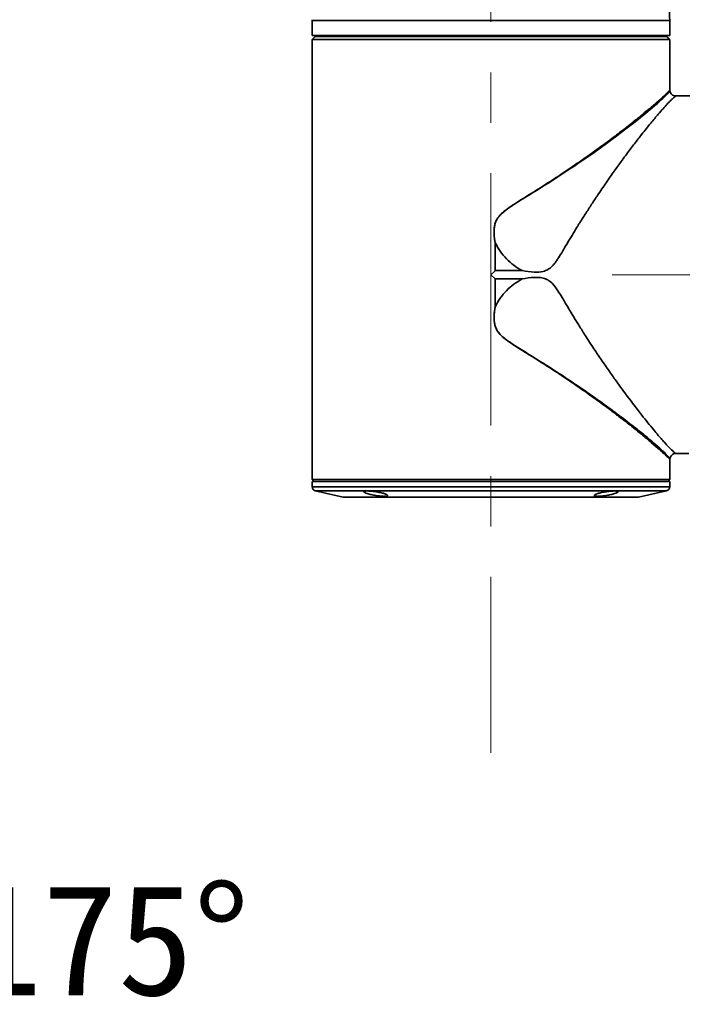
# Model space of a CAD drawing. Header units: millimetres. Extents: x -55 to 731, y 0 to 297.
# Tile 12 of 17: x 255 to 276, y 153 to 184. Entities that reach past the tile are written whole.
import ezdxf

# ---------------------------------------------------------------- set-up
doc = ezdxf.new("R2010")
doc.units = ezdxf.units.MM
doc.linetypes.add('CENTERX2', pattern=[20.32, 12.7, -2.54, 2.54, -2.54])
doc.layers.add('中心线层', color=6, linetype='CENTERX2', lineweight=25)
doc.layers.add('标注层', color=150, linetype='Continuous')
doc.styles.add('SLDTEXTSTYLE0', font='仿宋_GB2312')
doc.dimstyles.new('SLDDIMSTYLE1', dxfattribs={"dimtxt": 3.5, "dimasz": 4, "dimexe": 0, "dimexo": 0.0625, "dimgap": 0.875, "dimtad": 0, "dimtih": 1, "dimtoh": 1, "dimlfac": 8, "dimrnd": 1e-09, "dimzin": 12, "dimdsep": 46, "dimtxsty": 'SLDTEXTSTYLE0', "dimsah": 1, "dimcen": 0, "dimadec": 0, "dimazin": 3, "dimtfac": 1, "dimtdec": 3, "dimtofl": 0, "dimtmove": 0, "dimatfit": 3, "dimfxl": 0, "dimfrac": 2, "dimtolj": 1, "dimtzin": 12, "dimarcsym": 0})

# ---------------------------------------------------------------- blocks, each defined once
blk = doc.blocks.new('_D_3')
at = {"layer": '标注层'}
for p, q in [((359.978, 245.254), (374.01, 259.229)), ((374.01, 259.229), (387.027, 259.229))]:
    blk.add_line(p, q, dxfattribs=at)
blk.add_solid([(359.978, 245.254), (363.165, 247.723), (362.459, 248.431)], dxfattribs=at)
at = {"layer": '标注层', "char_height": 3.5, "attachment_point": 1, "style": 'SLDTEXTSTYLE0'}
for s, insert in [('%%c', (375.01, 263.74)), ('1244', (378.88, 263.74))]:
    blk.add_mtext(s, dxfattribs=dict(at, insert=insert))
blk = doc.blocks.new('SW_NOTE_22')
at = {"layer": '标注层', "color": 0, "insert": (0, 4.512), "char_height": 3.5, "attachment_point": 1, "style": 'SLDTEXTSTYLE0'}
blk.add_mtext('J6:±175°', dxfattribs=at)

msp = doc.modelspace()

# ---------------------------------------------------------------- linework, layer by layer
at = {"color": 7, "linetype": 'Continuous', "lineweight": 35}
for p, q in [((264.2624, 184.1412), (264.2661, 184.1662)), ((264.2624, 184.1412), (264.2624, 183.6662)), ((264.2661, 184.1662), (264.2646, 184.1662)), ((275.5109, 183.6662), (275.5109, 184.142)), ((264.2624, 183.6662), (275.5109, 183.6662)), ((264.286, 183.5648), (264.2624, 183.5412)), ((264.2624, 183.5412), (264.2624, 183.1412)), ((275.5095, 183.5412), (264.2624, 183.5412)), ((264.6359, 183.6662), (264.6359, 183.6409)), ((275.136, 183.6409), (275.136, 183.6662)), ((275.5095, 183.5412), (275.486, 183.5648)), ((275.5095, 183.1412), (275.5095, 183.5412)), ((264.261, 183.1412), (264.261, 169.7037)), ((264.261, 183.1412), (264.2624, 183.1412)), ((275.5109, 183.1412), (275.5095, 183.1412)), ((275.5109, 181.9443), (275.5109, 183.1412)), ((276.5485, 181.7662), (275.6997, 181.7662)), ((270.0145, 176.2698), (270.0145, 177.1491)), ((270.019, 177.1472), (270.0172, 176.2712)), ((269.8859, 176.1412), (270.0145, 176.2698)), ((270.0145, 176.0127), (269.8859, 176.1412)), ((270.0148, 176.2701), (270.0145, 176.2698)), ((270.0145, 176.0127), (270.0148, 176.0124)), ((270.0145, 175.1334), (270.0145, 176.0127)), ((270.8705, 176.2712), (270.0172, 176.2712)), ((270.0172, 176.0113), (270.8705, 176.0113)), ((270.0172, 176.0113), (270.0172, 175.1331)), ((270.0145, 175.1334), (270.0172, 175.1331)), ((275.0883, 170.7288), (274.9293, 170.8658)), ((275.6997, 170.5162), (276.111, 170.5162)), ((275.5109, 169.7037), (275.5109, 170.3382)), ((264.261, 169.7037), (264.3238, 169.6409)), ((264.261, 169.7037), (275.5109, 169.7037)), ((264.261, 169.6415), (264.261, 169.4662)), ((275.4481, 169.6409), (275.5109, 169.7037)), ((275.5109, 169.4662), (275.5109, 169.6415)), ((264.3585, 169.3443), (265.2414, 169.1457)), ((274.5305, 169.1457), (275.4134, 169.3443))]:
    msp.add_line(p, q, dxfattribs=at)
at = {"color": 8, "linetype": 'Continuous', "lineweight": 35}
for p, q in [((264.261, 169.4662), (275.5109, 169.4662)), ((264.3585, 169.3443), (275.4134, 169.3443)), ((265.2414, 169.1457), (266.6017, 169.1457)), ((266.6017, 169.1457), (274.5305, 169.1457))]:
    msp.add_line(p, q, dxfattribs=at)
at = {"color": 8, "linetype": 'Continuous', "lineweight": 35, "flags": 128}
msp.add_lwpolyline([(275.5117, 181.9275), (275.5064, 181.9191), (275.4775, 181.8817), (275.4288, 181.826), (275.3712, 181.7651), (275.3362, 181.7299), (275.2947, 181.6896), (275.2458, 181.6436), (275.1888, 181.5913), (275.1229, 181.5322), (275.0471, 181.4658), (274.9606, 181.3917), (274.7616, 181.2265), (274.4711, 180.9933), (274.368, 180.9123), (274.2551, 180.8243), (274.1316, 180.7293), (273.9971, 180.6269), (273.8509, 180.517), (273.6927, 180.3995), (273.5218, 180.2743), (273.1283, 179.9927), (272.6199, 179.6406), (272.4887, 179.5518), (272.3511, 179.4595), (272.2069, 179.3638), (272.0561, 179.2646), (271.8986, 179.1622), (271.7344, 179.0566), (271.5636, 178.948), (271.3385, 178.8069), (271.1722, 178.7038), (271.0659, 178.6385), (271.0356, 178.62), (271.0262, 178.6142), (271.0226, 178.612), (271.0214, 178.6112), (271.0209, 178.611), (271.0207, 178.6109), (271.0207, 178.6108), (271.0206, 178.6108), (271.0206, 178.6108), (271.0206, 178.6108), (271.0206, 178.6108), (271.0206, 178.6108), (271.0206, 178.6108), (270.8518, 178.5064), (270.7041, 178.4136), (270.578, 178.3323), (270.4735, 178.262), (270.3741, 178.1904), (270.2888, 178.123), (270.2178, 178.0595), (270.1069, 177.931), (270.0653, 177.8633), (270.0334, 177.7935), (270.0132, 177.7292), (269.9979, 177.6541), (269.9885, 177.5684), (269.986, 177.4725), (269.9924, 177.3553), (270.019, 177.1472)], dxfattribs=at)
at = {"color": 7, "linetype": 'Continuous', "lineweight": 35}
for centre, start, end in [((264.3859, 169.4662), 180, 257.31962), ((275.3859, 169.4662), 282.68038, 0), ((265.2688, 169.2676), 257.31962, 270), ((274.5031, 169.2676), 270, 282.68038)]:
    msp.add_arc(centre, 0.125, start, end, dxfattribs=at)
for points, knots in [([(275.5088, 184.1412), (275.5072, 184.4613), (275.504, 185.1173), (275.4577, 186.0702), (275.3819, 186.965), (275.2811, 187.7547), (275.1529, 188.4976), (274.9965, 189.1902), (274.8118, 189.8288), (274.6209, 190.3665), (274.4155, 190.8534), (274.202, 191.2825), (273.9865, 191.6536), (273.7891, 191.9543), (273.5957, 192.2191), (273.3918, 192.4704), (273.1757, 192.7101), (272.9341, 192.9515), (272.6435, 193.2105), (272.2749, 193.4967), (271.8085, 193.8036), (271.2291, 194.1171), (270.5662, 194.4025), (269.8211, 194.6545), (268.9942, 194.8706), (268.0356, 195.0559), (267.0245, 195.1917), (265.9699, 195.2874), (264.881, 195.3496), (263.6742, 195.3863), (262.8295, 195.3896), (262.3859, 195.3912)], [0, 0, 0, 0, 0.0468227, 0.0959779, 0.139551, 0.1781777, 0.2124249, 0.2498285, 0.2820009, 0.3096294, 0.3332649, 0.3592903, 0.3796982, 0.3960165, 0.4118942, 0.4276526, 0.4433447, 0.4590999, 0.4776057, 0.5002673, 0.5273203, 0.559191, 0.5965331, 0.6327815, 0.6741786, 0.7214863, 0.7755532, 0.8233728, 0.8763973, 0.9351101, 1, 1, 1, 1]), ([(264.2624, 184.1412), (264.2768, 184.1412), (264.3056, 184.1412), (264.4668, 184.1412), (264.7113, 184.1412), (265.0436, 184.1412), (265.456, 184.1412), (265.9422, 184.1412), (266.4939, 184.1412), (267.1021, 184.1412), (267.7565, 184.1412), (268.4463, 184.1412), (269.1601, 184.1412), (269.644, 184.1412), (269.8859, 184.1412)], [0, 0, 0, 0, 0.0833334, 0.1666668, 0.2500002, 0.3333335, 0.4166667, 0.5000001, 0.5833334, 0.6666668, 0.7500001, 0.8333336, 0.9166668, 1, 1, 1, 1]), ([(269.8859, 184.1412), (270.1314, 184.1412), (270.6223, 184.1412), (271.346, 184.1412), (272.0447, 184.1412), (272.7065, 184.1412), (273.32, 184.1412), (273.8748, 184.1412), (274.3613, 184.1412), (274.7712, 184.1412), (275.0979, 184.1412), (275.3337, 184.1412), (275.4831, 184.1412), (275.5017, 184.1412), (275.5109, 184.1412)], [0, 0, 0, 0, 0.0833334, 0.1666668, 0.2500001, 0.3333334, 0.4166666, 0.5, 0.5833333, 0.6666668, 0.75, 0.8333334, 0.9166667, 1, 1, 1, 1]), ([(264.3619, 183.6412), (264.3497, 183.629), (264.3256, 183.6045), (264.2991, 183.578), (264.286, 183.5648)], [0, 0, 0, 0, 0.5016263, 1, 1, 1, 1]), ([(275.41, 183.6412), (275.3968, 183.6412), (275.3704, 183.6412), (275.2142, 183.6412), (274.9757, 183.6412), (274.6502, 183.6412), (274.2456, 183.6412), (273.768, 183.6412), (273.2255, 183.6412), (272.6271, 183.6412), (271.983, 183.6412), (271.3038, 183.6412), (270.6008, 183.6412), (269.8859, 183.6412), (269.1711, 183.6412), (268.4681, 183.6412), (267.7889, 183.6412), (267.1448, 183.6412), (266.5464, 183.6412), (266.0039, 183.6412), (265.5263, 183.6412), (265.1217, 183.6412), (264.7962, 183.6412), (264.5577, 183.6412), (264.4015, 183.6412), (264.3751, 183.6412), (264.3619, 183.6412)], [0, 0, 0, 0, 0.0416667, 0.0833334, 0.125, 0.1666667, 0.2083333, 0.25, 0.2916667, 0.3333332, 0.375, 0.4166666, 0.4583333, 0.5, 0.5416667, 0.5833333, 0.6250001, 0.6666666, 0.7083333, 0.7500001, 0.7916667, 0.8333333, 0.875, 0.9166666, 0.9583333, 1, 1, 1, 1]), ([(275.486, 183.5648), (275.4727, 183.5781), (275.4462, 183.6046), (275.4221, 183.6291), (275.41, 183.6412)], [0, 0, 0, 0, 0.5011751, 1, 1, 1, 1]), ([(275.0883, 181.5536), (275.1325, 181.5924), (275.2194, 181.6687), (275.3221, 181.762), (275.4184, 181.8517), (275.4947, 181.9259), (275.5055, 181.9382), (275.5109, 181.9443)], [0, 0, 0, 0, 0.1712943, 0.3366267, 0.4963328, 0.7494507, 1, 1, 1, 1]), ([(275.5132, 181.9199), (275.5125, 181.9241), (275.5112, 181.9327), (275.511, 181.9413), (275.5109, 181.9456)], [0, 0, 0, 0, 0.4999365, 1, 1, 1, 1]), ([(275.7014, 181.7662), (275.6779, 181.7685), (275.6319, 181.773), (275.5727, 181.8101), (275.5279, 181.8631), (275.5172, 181.9075), (275.5118, 181.93)], [0, 0, 0, 0, 0.2560816, 0.503121, 0.7489768, 1, 1, 1, 1]), ([(270.0145, 177.1491), (270.005, 177.2154), (269.9874, 177.3385), (269.981, 177.5119), (269.9927, 177.6608), (270.0265, 177.7898), (270.0748, 177.8887), (270.1294, 177.966), (270.184, 178.0289), (270.2735, 178.1153), (270.4201, 178.2288), (270.6136, 178.3595), (270.8466, 178.5068), (271.1044, 178.6673), (271.3804, 178.84), (271.6352, 179.0022), (271.8699, 179.154), (272.1035, 179.3081), (272.3359, 179.4638), (272.549, 179.6093), (272.7762, 179.7668), (273.0205, 179.9388), (273.2833, 180.1277), (273.5218, 180.3028), (273.7371, 180.4641), (273.9303, 180.6116), (274.196, 180.8176), (274.5095, 181.0663), (274.8399, 181.339), (275.0077, 181.484), (275.0883, 181.5536)], [0, 0, 0, 0, 0.0244299, 0.0454439, 0.0632814, 0.0788199, 0.0938804, 0.1032359, 0.1133398, 0.1242822, 0.1486815, 0.1810828, 0.2099306, 0.2502049, 0.2935103, 0.3314839, 0.3641261, 0.4000149, 0.4392898, 0.4734184, 0.5024011, 0.5506098, 0.5961658, 0.6390724, 0.6793337, 0.7169549, 0.751942, 0.8410341, 0.9236472, 1, 1, 1, 1]), ([(275.6997, 181.7662), (275.6975, 181.7647), (275.693, 181.7616), (275.6593, 181.7348), (275.6063, 181.6882), (275.5296, 181.6144), (275.4288, 181.5092), (275.3018, 181.369), (275.1692, 181.2164), (275.0376, 181.0608), (274.9123, 180.9094), (274.7754, 180.7404), (274.6432, 180.574), (274.5183, 180.4142), (274.4026, 180.2643), (274.2796, 180.1025), (274.1493, 179.9284), (273.9883, 179.7101), (273.7867, 179.4318), (273.5401, 179.0818), (273.3321, 178.7781), (273.1761, 178.5447), (273.0777, 178.3956), (272.979, 178.2442), (272.8798, 178.0906), (272.7804, 177.935), (272.6808, 177.7784), (272.5662, 177.5937), (272.4329, 177.3736), (272.2874, 177.1307), (272.1476, 176.8918), (272.0334, 176.7068), (271.9407, 176.5682), (271.8746, 176.4806), (271.7935, 176.3881), (271.7036, 176.3165), (271.6046, 176.2682), (271.4642, 176.2242), (271.2132, 176.2158), (270.996, 176.2509), (270.8705, 176.2712)], [0, 0, 0, 0, 0.028277, 0.0586063, 0.0910956, 0.1258328, 0.1660183, 0.207413, 0.2500988, 0.2797897, 0.3105325, 0.3423458, 0.3752459, 0.3984002, 0.4225004, 0.4475504, 0.4735535, 0.5005124, 0.542109, 0.5894607, 0.6396727, 0.6578102, 0.6759978, 0.694235, 0.712522, 0.7308588, 0.7492452, 0.7674121, 0.7947315, 0.8243486, 0.849427, 0.8744606, 0.8866863, 0.8971252, 0.9058235, 0.9218027, 0.9294895, 0.9371708, 0.9636722, 1, 1, 1, 1]), ([(270.0145, 177.1491), (270.0148, 177.1491), (270.0155, 177.1491), (270.0171, 177.1486), (270.0182, 177.1478), (270.019, 177.1472)], [0, 0, 0, 0, 0.1931922, 0.4188306, 1, 1, 1, 1]), ([(270.8705, 176.2712), (270.7804, 176.3243), (270.6011, 176.43), (270.3694, 176.6393), (270.1685, 176.8764), (270.0688, 177.0569), (270.019, 177.1472)], [0, 0, 0, 0, 0.2523196, 0.5023435, 0.7511893, 1, 1, 1, 1]), ([(270.0172, 176.2712), (270.0168, 176.2711), (270.0159, 176.271), (270.0152, 176.2704), (270.0148, 176.2701)], [0, 0, 0, 0, 0.4741144, 1, 1, 1, 1]), ([(270.0148, 176.0124), (270.0152, 176.0121), (270.0159, 176.0115), (270.0168, 176.0114), (270.0172, 176.0113)], [0, 0, 0, 0, 0.5260163, 1, 1, 1, 1]), ([(270.019, 175.1353), (270.0693, 175.2262), (270.1697, 175.4077), (270.3719, 175.6451), (270.6032, 175.8536), (270.7814, 175.9588), (270.8705, 176.0113)], [0, 0, 0, 0, 0.2506509, 0.500661, 0.7503429, 1, 1, 1, 1]), ([(270.8705, 176.0113), (270.9963, 176.032), (271.1565, 176.0584), (271.3495, 176.0599), (271.4425, 176.0533), (271.5532, 176.0345), (271.6559, 175.9936), (271.7469, 175.9317), (271.8636, 175.8266), (271.9859, 175.6514), (272.1418, 175.3984), (272.2689, 175.1849), (272.3748, 175.0056), (272.447, 174.8852), (272.5192, 174.7662), (272.5976, 174.6384), (272.7196, 174.442), (272.9076, 174.1455), (273.1329, 173.8008), (273.3729, 173.4443), (273.594, 173.1236), (273.8138, 172.8132), (274.0081, 172.5453), (274.1822, 172.3096), (274.3417, 172.0978), (274.4898, 171.9048), (274.6514, 171.6978), (274.8223, 171.4833), (274.9973, 171.2696), (275.1441, 171.0954), (275.2662, 170.9543), (275.3676, 170.8405), (275.4566, 170.7443), (275.5639, 170.633), (275.6707, 170.5369), (275.6905, 170.5228), (275.6997, 170.5162)], [0, 0, 0, 0, 0.0363264, 0.046208, 0.055046, 0.0629127, 0.0782334, 0.0860875, 0.0942592, 0.1229828, 0.1465637, 0.1796468, 0.1944586, 0.2068771, 0.2204026, 0.2350352, 0.2507745, 0.2883799, 0.3392411, 0.3752236, 0.4212699, 0.4627312, 0.4996107, 0.5331589, 0.5652187, 0.5957956, 0.6248971, 0.668518, 0.7102235, 0.7500554, 0.7821996, 0.8136113, 0.8443238, 0.8743729, 0.9414993, 1, 1, 1, 1]), ([(274.9278, 170.8671), (274.8862, 170.9024), (274.8012, 170.9744), (274.6573, 171.0939), (274.4975, 171.2245), (274.3199, 171.3667), (274.1244, 171.5205), (273.9388, 171.6639), (273.7666, 171.7952), (273.6105, 171.9129), (273.4396, 172.0399), (273.2534, 172.1761), (273.0511, 172.3217), (272.8323, 172.4765), (272.6232, 172.622), (272.4121, 172.767), (272.1854, 172.9201), (271.9221, 173.0944), (271.6585, 173.2657), (271.4144, 173.4214), (271.1866, 173.5647), (270.9661, 173.701), (270.7631, 173.8273), (270.5621, 173.9567), (270.3749, 174.086), (270.1929, 174.2356), (270.0755, 174.381), (270.0158, 174.5266), (269.9838, 174.6753), (269.9799, 174.8808), (270.0021, 175.0432), (270.0145, 175.1334)], [0, 0, 0, 0, 0.0376494, 0.0768618, 0.1176598, 0.1600638, 0.204092, 0.2497607, 0.2789186, 0.3100173, 0.3430599, 0.3780482, 0.4149837, 0.4538687, 0.4947037, 0.5236105, 0.5613617, 0.6079558, 0.6522616, 0.6876261, 0.7229648, 0.7582772, 0.7890052, 0.8159843, 0.8508705, 0.8767902, 0.9066943, 0.9214796, 0.9369667, 0.9650087, 1, 1, 1, 1]), ([(275.1951, 170.6861), (275.1167, 170.7555), (274.9626, 170.8918), (274.6622, 171.1387), (274.2828, 171.4397), (273.8141, 171.7961), (273.2636, 172.1968), (272.7153, 172.5797), (272.1848, 172.9354), (271.6832, 173.2604), (271.2192, 173.5504), (270.7997, 173.8069), (270.4367, 174.0382), (270.181, 174.2391), (270.0533, 174.4272), (269.9928, 174.601), (269.9811, 174.7898), (269.9941, 174.9639), (270.0084, 175.0702), (270.0164, 175.1198), (270.0188, 175.1338), (270.019, 175.1353)], [0, 0, 0, 0, 0.0797323, 0.1567169, 0.2307749, 0.3354642, 0.4325227, 0.5216197, 0.6033915, 0.6773454, 0.7436223, 0.8024468, 0.8535686, 0.8970741, 0.9160814, 0.933187, 0.9615496, 0.9822095, 0.9949829, 0.9994706, 1, 1, 1, 1]), ([(270.0172, 175.1331), (270.0174, 175.1332), (270.0177, 175.1334), (270.0184, 175.1341), (270.0187, 175.1348), (270.019, 175.1353)], [0, 0, 0, 0, 0.1803457, 0.4026026, 1, 1, 1, 1]), ([(274.9293, 170.8658), (274.9291, 170.866), (274.9286, 170.8664), (274.9281, 170.8669), (274.9278, 170.8671)], [0, 0, 0, 0, 0.4996894, 1, 1, 1, 1]), ([(275.5109, 170.3382), (275.5086, 170.3409), (275.5039, 170.3464), (275.4655, 170.3853), (275.3947, 170.453), (275.2782, 170.5616), (275.1527, 170.6721), (275.0883, 170.7288)], [0, 0, 0, 0, 0.1642933, 0.3342297, 0.5035337, 0.7452475, 1, 1, 1, 1]), ([(275.1951, 170.6861), (275.1951, 170.6861), (275.1951, 170.6861), (275.195, 170.6862), (275.1949, 170.6862), (275.1944, 170.6864), (275.1925, 170.6872), (275.185, 170.6903), (275.1673, 170.6972), (275.1336, 170.7108), (275.1058, 170.7219), (275.0883, 170.7288)], [0, 0, 0, 0, 0.0001233, 0.0003541, 0.0011238, 0.0038982, 0.014409, 0.0552544, 0.2162435, 0.5086531, 1, 1, 1, 1]), ([(275.5118, 170.3527), (275.5172, 170.3751), (275.5279, 170.4195), (275.5728, 170.4724), (275.632, 170.5095), (275.678, 170.514), (275.7014, 170.5163)], [0, 0, 0, 0, 0.251, 0.4968617, 0.7439107, 1, 1, 1, 1]), ([(264.261, 169.6412), (264.2702, 169.6412), (264.2888, 169.6412), (264.4383, 169.6412), (264.6737, 169.6412), (265.0015, 169.6412), (265.4075, 169.6412), (265.7415, 169.6412), (265.9085, 169.6412)], [0, 0, 0, 0, 0.1666667, 0.3333331, 0.4999999, 0.6666665, 0.8333333, 1, 1, 1, 1]), ([(265.9085, 169.6412), (266.0886, 169.6412), (266.4488, 169.6412), (267.0662, 169.6412), (267.727, 169.6412), (268.426, 169.6412), (269.1496, 169.6412), (269.886, 169.6412), (270.6223, 169.6412), (271.346, 169.6412), (272.0447, 169.6412), (272.7065, 169.6412), (273.32, 169.6412), (273.8748, 169.6412), (274.3613, 169.6412), (274.7712, 169.6412), (275.0979, 169.6412), (275.3337, 169.6412), (275.4831, 169.6412), (275.5017, 169.6412), (275.5109, 169.6412)], [0, 0, 0, 0, 0.0555555, 0.1111109, 0.1666668, 0.2222223, 0.2777777, 0.3333332, 0.3888888, 0.4444445, 0.5, 0.5555556, 0.611111, 0.6666666, 0.7222222, 0.7777778, 0.8333333, 0.8888889, 0.9444444, 1, 1, 1, 1]), ([(266.5272, 169.1694), (266.5088, 169.1697), (266.4716, 169.1704), (266.3832, 169.1777), (266.2595, 169.1946), (266.1135, 169.2238), (265.9905, 169.2569), (265.9076, 169.2891), (265.8822, 169.3117), (265.8917, 169.3252), (265.9197, 169.3353), (265.9664, 169.337), (265.9969, 169.3381)], [0, 0, 0, 0, 0.0621285, 0.1254127, 0.2502826, 0.3751471, 0.4999921, 0.6248179, 0.7496183, 0.8140347, 0.87834, 1, 1, 1, 1]), ([(265.9969, 169.3381), (266.0155, 169.3378), (266.0527, 169.3372), (266.1414, 169.3308), (266.265, 169.316), (266.4114, 169.289), (266.5344, 169.2569), (266.6168, 169.2238), (266.6469, 169.1945), (266.6226, 169.1777), (266.5769, 169.1704), (266.5438, 169.1697), (266.5272, 169.1694)], [0, 0, 0, 0, 0.0628246, 0.1257563, 0.2504345, 0.3751937, 0.5000664, 0.6250125, 0.749882, 0.8746423, 0.9374009, 1, 1, 1, 1]), ([(273.775, 169.2568), (273.7368, 169.2458), (273.6604, 169.2239), (273.512, 169.1946), (273.3887, 169.1776), (273.3008, 169.1705), (273.2431, 169.1688), (273.1956, 169.1706), (273.1489, 169.1776), (273.1256, 169.1946), (273.1535, 169.2239), (273.2143, 169.2459), (273.2447, 169.2568)], [0, 0, 0, 0, 0.1249565, 0.2499087, 0.374719, 0.437477, 0.5000792, 0.562167, 0.6254128, 0.7501894, 0.8750824, 1, 1, 1, 1]), ([(273.2447, 169.2568), (273.2829, 169.2676), (273.3593, 169.2892), (273.508, 169.3161), (273.6314, 169.331), (273.7193, 169.3371), (273.7771, 169.3386), (273.8245, 169.3371), (273.8709, 169.3309), (273.8942, 169.316), (273.8662, 169.2892), (273.8054, 169.2676), (273.775, 169.2568)], [0, 0, 0, 0, 0.1250357, 0.249926, 0.3749131, 0.4376999, 0.5003941, 0.5630113, 0.6257417, 0.750425, 0.875164, 1, 1, 1, 1]), ([(265.2809, 169.1432), (265.2809, 169.1432), (265.2525, 169.1432), (265.3204, 169.1432), (265.4216, 169.1432), (265.62, 169.1432), (265.8869, 169.1432), (266.2196, 169.1432), (266.493, 169.1432), (266.6297, 169.1432)], [0, 0, 0, 0, 0.0000073, 0.166673, 0.3333384, 0.5000036, 0.6666691, 0.8333343, 1, 1, 1, 1]), ([(266.6297, 169.1432), (266.7771, 169.1432), (267.0721, 169.1432), (267.5775, 169.1432), (268.1185, 169.1432), (268.6907, 169.1432), (269.2831, 169.1432), (269.886, 169.1432), (270.4887, 169.1432), (271.0812, 169.1432), (271.6533, 169.1432), (272.1951, 169.1432), (272.6974, 169.1432), (273.1515, 169.1432), (273.5499, 169.1432), (273.8854, 169.1432), (274.1529, 169.1432), (274.3459, 169.1432), (274.4682, 169.1432), (274.4834, 169.1432), (274.491, 169.1432)], [0, 0, 0, 0, 0.0555559, 0.1111114, 0.1666671, 0.2222228, 0.2777786, 0.3333343, 0.3888899, 0.4444458, 0.5000014, 0.5555571, 0.6111129, 0.6666686, 0.7222244, 0.7777801, 0.8333358, 0.8888914, 0.9444471, 1, 1, 1, 1])]:
    msp.add_open_spline(points, degree=3, knots=knots, dxfattribs=at)
at = {"color": 8, "linetype": 'Continuous', "lineweight": 35}
msp.add_open_spline([(275.5107, 170.3565), (275.5107, 170.3565), (275.5106, 170.3565), (275.4975, 170.3752), (275.4744, 170.4056), (275.443, 170.4409), (275.4022, 170.4851), (275.3638, 170.5252), (275.3276, 170.5614), (275.2947, 170.5935), (275.2522, 170.6339), (275.2156, 170.6673), (275.1951, 170.6861)], degree=3, knots=[0, 0, 0, 0, 0.09415602, 0.22985442, 0.34105969, 0.48008171, 0.58407481, 0.70026726, 0.76250825, 0.8188755, 0.89816805, 1, 1, 1, 1], dxfattribs=at)
at = {"layer": '中心线层', "linetype": 'CENTERX2', "lineweight": 18, "ltscale": 0.625}
for p, q in [((269.8859, 192.033), (269.8859, 161.1021)), ((273.6997, 176.1412), (298.1359, 176.1412))]:
    msp.add_line(p, q, dxfattribs=at)
at = {"layer": '中心线层', "linetype": 'CENTERX2'}
msp.add_arc((304.8859, 190.3912), 77.75, 95, 85, dxfattribs=at)

# ---------------------------------------------------------------- block references
at = {"layer": '标注层'}
msp.add_blockref('SW_NOTE_22', (241.4797, 152.4605), dxfattribs=at)

# ---------------------------------------------------------------- dimensions: what is measured, and where the dimension line sits
dim = msp.add_diameter_dim_2p(p1=(249.7942, 135.5281), p2=(359.9777, 245.2544), dimstyle='SLDDIMSTYLE1', dxfattribs=at)
dim.commit()
dim.dimension.update_dxf_attribs({"geometry": '_D_3', "text_midpoint": (381.0188, 261.5523), "dimtype": 163})

doc.saveas('drawing.dxf')
